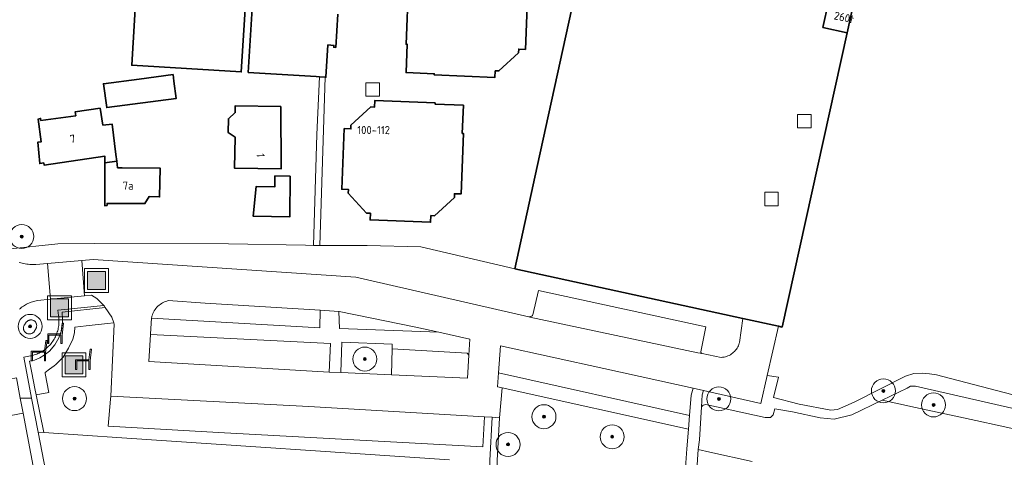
# Model space of a CAD drawing. Extents: x 154222 to 160093, y 456746 to 462495.
# Tile 72 of 254: x 157728 to 157892, y 460876 to 460949. Entities that reach past the tile are written whole.
import ezdxf
from ezdxf.enums import TextEntityAlignment as Align

# ---------------------------------------------------------------- set-up
doc = ezdxf.new("R2010")
doc.units = 0
doc.header["$LTSCALE"] = 0.75
doc.layers.get('0').update_dxf_attribs({"linetype": 'CONTINUOUS'})
for name, color, linetype, lineweight in [('B-XX-GR-BEPLANTING_CULTUUR_BODEMBEDEKKER-GV', 252, 'CONTINUOUS', 18), ('B-XX-GR-BEPLANTING_CULTUUR_BOSPLANTSOEN-GV', 252, 'CONTINUOUS', 18), ('B-XX-GR-BEPLANTING_CULTUUR_ROOS-GV', 252, 'CONTINUOUS', 18), ('B-XX-GR-BOOM-S', 252, 'CONTINUOUS', 25), ('B-XX-GR-HAAG-GV', 252, 'CONTINUOUS', 13), ('B-XX-IE-MEUBILAIR_WEGMEUBILAIR-S', 252, 'CONTINUOUS', 25), ('B-XX-OG-BEBOUWING-GV', 6, 'CONTINUOUS', 35), ('B-XX-OG-BEBOUWING-T18', 1, 'CONTINUOUS', 18), ('B-XX-OG-TERREIN_CULTUURSCHEIDING-GV', 252, 'CONTINUOUS', 18), ('B-XX-OG-TERREIN_ERF-GV', 252, 'CONTINUOUS', 18), ('B-XX-RI-GWA_RIOOLPUT-S', 252, 'CONTINUOUS', 25), ('B-XX-VH-VERHARDING_ASFALT-GV', 252, 'CONTINUOUS', 18), ('B-XX-VH-VERHARDING_BETONSTRAATSTEEN-GV', 252, 'CONTINUOUS', 18), ('B-XX-VH-VERHARDING_TEGEL-GV', 252, 'CONTINUOUS', 18)]:
    doc.layers.add(name, color=color, linetype=linetype, lineweight=lineweight)
doc.styles.add('NLCS-ISO-M-T18', font='NLCS-ISO.ttf', dxfattribs={"height": 1.8})

# ---------------------------------------------------------------- blocks, each defined once
blk = doc.blocks.new('SIE-WEG_AFVALBAK-SO')
at = {"linetype": 'ByBlock', "lineweight": 18}
h = blk.add_hatch(color=0, dxfattribs=at)
h.dxf.hatch_style = 1
h.paths.add_polyline_path([(-1.5, -1.5), (1.5, -1.5), (1.5, 1.5), (-1.5, 1.5)])
at = {"color": 0, "linetype": 'ByBlock', "lineweight": 18}
for points in [[(-2, -2), (2, -2), (2, 2), (-2, 2)], [(-1.5, -1.5), (1.5, -1.5), (1.5, 1.5), (-1.5, 1.5)]]:
    blk.add_lwpolyline(points, close=True, dxfattribs=at)
blk = doc.blocks.new('SRI-PUT_INSPECTIEPUT_RIOOLPUT-SO')
at = {"color": 0, "linetype": 'ByBlock', "lineweight": 18}
blk.add_lwpolyline([(-1.125, -1.125), (1.125, -1.125), (1.125, 1.125), (-1.125, 1.125)], close=True, dxfattribs=at)
blk = doc.blocks.new('SIE-WEG_ZITBANK-SO')
at = {"color": 0, "linetype": 'ByBlock', "lineweight": 18}
blk.add_lwpolyline([(-0.91, -1.63), (-0.91, -0.2), (1.09, -0.2), (1.09, -1.63), (1.29, -1.63), (1.29, -0.21), (1.54, 1.78), (1.33, 1.78), (1.11, 0), (-1.11, 0), (-1.11, -1.63)], close=True, dxfattribs=at)
blk = doc.blocks.new('SGR-BOOM_01-SO')
at = {"linetype": 'ByBlock', "lineweight": 18}
h = blk.add_hatch(color=0, dxfattribs=at)
h.dxf.hatch_style = 1
edge = h.paths.add_edge_path()
edge.add_arc((0, 0), 0.25, 0, 360)
at = {"color": 0, "linetype": 'ByBlock', "lineweight": 18}
for radius in [2, 0.25]:
    blk.add_circle((0, 0), radius, dxfattribs=at)

msp = doc.modelspace()

# ---------------------------------------------------------------- linework, layer by layer
at = {"layer": 'B-XX-GR-BEPLANTING_CULTUUR_BODEMBEDEKKER-GV'}
for points in [[(157778.619, 460939.092), (157777.697, 460939.149), (157777.22, 460929.532), (157776.668, 460911.017), (157777.768, 460910.996)], [(157741.782, 460900.889), (157741.688, 460900.989), (157734.024, 460900.249), (157734.134, 460899.355), (157734.162, 460899.17), (157734.186, 460898.954), (157734.203, 460898.737), (157734.212, 460898.52), (157734.213, 460898.302), (157734.205, 460898.085), (157734.19, 460897.868), (157734.167, 460897.651), (157734.136, 460897.436), (157734.097, 460897.222), (157734.05, 460897.01), (157733.996, 460896.799), (157733.933, 460896.591), (157733.863, 460896.385), (157733.786, 460896.181), (157733.701, 460895.981), (157733.609, 460895.784), (157733.509, 460895.59), (157733.403, 460895.4), (157733.29, 460895.215), (157733.17, 460895.033), (157733.043, 460894.856), (157732.91, 460894.684), (157732.771, 460894.517), (157732.625, 460894.355), (157732.474, 460894.199), (157732.317, 460894.048), (157732.155, 460893.903), (157731.987, 460893.765), (157731.815, 460893.632), (157731.637, 460893.506), (157731.456, 460893.386), (157731.27, 460893.274), (157731.08, 460893.168), (157730.886, 460893.069), (157730.688, 460892.977), (157730.488, 460892.893), (157730.284, 460892.816), (157730.078, 460892.747), (157729.869, 460892.685), (157729.659, 460892.631), (157729.446, 460892.585), (157728.335, 460892.385), (157729.653, 460885.526), (157730.741, 460879.866), (157730.786, 460879.863), (157731.657, 460879.804), (157730.411, 460886.085), (157730.197, 460887.162), (157729.679, 460889.771), (157729.29, 460891.731), (157730.122, 460891.899), (157731.041, 460892.268), (157731.765, 460892.731), (157732.616, 460893.36), (157733.509, 460894.416), (157734.186, 460895.608), (157734.638, 460896.828), (157734.769, 460897.804), (157734.787, 460897.937), (157734.813, 460898.133), (157734.779, 460898.938), (157734.751, 460899.609), (157734.719, 460899.901), (157741.929, 460900.672)]]:
    msp.add_lwpolyline(points, close=True, dxfattribs=at)
at = {"layer": 'B-XX-GR-BEPLANTING_CULTUUR_BOSPLANTSOEN-GV'}
for points in [[(157906.602, 460880.799), (157877.163, 460887.534), (157876.321, 460887.548), (157875.756, 460887.228), (157871.592, 460885.206), (157877.158, 460884.004), (157887.232, 460881.828), (157895.307, 460880.025)], [(157849.9, 460874.992), (157842.843, 460876.54), (157840.901, 460876.968), (157840.51, 460871.012)]]:
    msp.add_lwpolyline(points, dxfattribs=at)
at = {"layer": 'B-XX-GR-BEPLANTING_CULTUUR_ROOS-GV'}
for points in [[(157743.015, 460899.069), (157741.929, 460900.672), (157734.719, 460899.901), (157734.751, 460899.609), (157734.779, 460898.938), (157734.813, 460898.133), (157734.787, 460897.937), (157734.769, 460897.804), (157734.638, 460896.828), (157734.186, 460895.608), (157733.509, 460894.416), (157732.616, 460893.36), (157731.765, 460892.731), (157731.041, 460892.268), (157730.122, 460891.899), (157729.29, 460891.731), (157729.679, 460889.771), (157730.197, 460887.162), (157730.411, 460886.085), (157732.535, 460886.516), (157731.931, 460889.65), (157731.895, 460889.835), (157732.628, 460890.369), (157733.382, 460890.919), (157733.705, 460891.154), (157734.901, 460892.406), (157735.816, 460893.859), (157736.52, 460895.383), (157736.808, 460896.416), (157736.866, 460897.385), (157738.737, 460897.601), (157742.289, 460898.011), (157743.364, 460898.091)], [(157729.595, 460898.599), (157729.508, 460898.6), (157729.421, 460898.594), (157729.335, 460898.579), (157729.25, 460898.556), (157729.168, 460898.526), (157729.089, 460898.488), (157729.014, 460898.444), (157728.943, 460898.393), (157728.877, 460898.335), (157728.817, 460898.272), (157728.762, 460898.202), (157728.441, 460897.78), (157728.396, 460897.703), (157728.357, 460897.623), (157728.326, 460897.54), (157728.303, 460897.454), (157728.288, 460897.366), (157728.28, 460897.278), (157728.28, 460897.189), (157728.289, 460897.1), (157728.305, 460897.013), (157728.329, 460896.927), (157728.361, 460896.844), (157728.4, 460896.764), (157728.446, 460896.688), (157728.499, 460896.616), (157728.558, 460896.55), (157728.622, 460896.489), (157728.692, 460896.434), (157728.767, 460896.385), (157728.845, 460896.343), (157728.927, 460896.309), (157729.012, 460896.282), (157729.099, 460896.263), (157729.187, 460896.252), (157729.276, 460896.248), (157729.365, 460896.253), (157729.453, 460896.266), (157729.54, 460896.286), (157729.624, 460896.314), (157729.705, 460896.35), (157729.783, 460896.393), (157729.857, 460896.442), (157729.926, 460896.498), (157729.99, 460896.56), (157730.048, 460896.628), (157730.086, 460896.68), (157730.333, 460897.111), (157730.378, 460897.186), (157730.417, 460897.264), (157730.448, 460897.346), (157730.471, 460897.43), (157730.487, 460897.516), (157730.495, 460897.603), (157730.495, 460897.691), (157730.486, 460897.778), (157730.47, 460897.864), (157730.446, 460897.948), (157730.415, 460898.03), (157730.376, 460898.108), (157730.33, 460898.182), (157730.278, 460898.252), (157730.219, 460898.317), (157730.155, 460898.377), (157730.085, 460898.43), (157730.011, 460898.476), (157729.933, 460898.516), (157729.852, 460898.548), (157729.768, 460898.573), (157729.683, 460898.59)]]:
    msp.add_lwpolyline(points, close=True, dxfattribs=at)
at = {"layer": 'B-XX-GR-HAAG-GV'}
for points in [[(157778.619, 460939.092), (157777.697, 460939.149), (157777.22, 460929.532), (157776.668, 460911.017), (157777.768, 460910.996)], [(157741.782, 460900.889), (157741.688, 460900.989), (157734.024, 460900.249), (157734.134, 460899.355), (157734.162, 460899.17), (157734.186, 460898.954), (157734.203, 460898.737), (157734.212, 460898.52), (157734.213, 460898.302), (157734.205, 460898.085), (157734.19, 460897.868), (157734.167, 460897.651), (157734.136, 460897.436), (157734.097, 460897.222), (157734.05, 460897.01), (157733.996, 460896.799), (157733.933, 460896.591), (157733.863, 460896.385), (157733.786, 460896.181), (157733.701, 460895.981), (157733.609, 460895.784), (157733.509, 460895.59), (157733.403, 460895.4), (157733.29, 460895.215), (157733.17, 460895.033), (157733.043, 460894.856), (157732.91, 460894.684), (157732.771, 460894.517), (157732.625, 460894.355), (157732.474, 460894.199), (157732.317, 460894.048), (157732.155, 460893.903), (157731.987, 460893.765), (157731.815, 460893.632), (157731.637, 460893.506), (157731.456, 460893.386), (157731.27, 460893.274), (157731.08, 460893.168), (157730.886, 460893.069), (157730.688, 460892.977), (157730.488, 460892.893), (157730.284, 460892.816), (157730.078, 460892.747), (157729.869, 460892.685), (157729.659, 460892.631), (157729.446, 460892.585), (157728.335, 460892.385), (157729.653, 460885.526), (157730.741, 460879.866), (157730.786, 460879.863), (157731.657, 460879.804), (157730.411, 460886.085), (157730.197, 460887.162), (157729.679, 460889.771), (157729.29, 460891.731), (157730.122, 460891.899), (157731.041, 460892.268), (157731.765, 460892.731), (157732.616, 460893.36), (157733.509, 460894.416), (157734.186, 460895.608), (157734.638, 460896.828), (157734.769, 460897.804), (157734.787, 460897.937), (157734.813, 460898.133), (157734.779, 460898.938), (157734.751, 460899.609), (157734.719, 460899.901), (157741.929, 460900.672)]]:
    msp.add_lwpolyline(points, close=True, dxfattribs=at)
at = {"layer": 'B-XX-OG-BEBOUWING-GV'}
for points in [[(157871.785, 460965.988), (157825.414, 460976.26), (157821.686, 460959.221), (157814.021, 460924.183), (157810.293, 460907.141), (157848.342, 460898.839), (157854.291, 460897.541), (157854.892, 460897.41), (157865.716, 460946.488), (157861.703, 460947.378), (157862.635, 460951.606), (157866.609, 460950.536), (157868.297, 460950.159)], [(157766.17, 460964.387), (157747.837, 460965.545), (157746.348, 460941.085), (157764.63, 460939.966)], [(157807.72, 460958.94), (157797.64, 460959.35), (157797.59, 460958.25), (157796.96, 460958.28), (157793.67, 460955.24), (157793.64, 460954.61), (157792.54, 460954.66), (157792.13, 460944.58), (157792.33, 460944.57), (157792.13, 460939.86), (157796.84, 460939.67), (157796.83, 460939.47), (157806.96, 460939.04), (157807, 460940.14), (157807.63, 460940.12), (157810.92, 460943.15), (157810.94, 460943.78), (157812.04, 460943.73), (157812.43, 460953.84), (157811.33, 460953.88), (157811.36, 460954.51), (157808.31, 460957.81), (157807.68, 460957.84)], [(157866.609, 460950.536), (157862.635, 460951.606), (157861.703, 460947.378), (157865.716, 460946.488)], [(157753.4, 460938.396), (157753.256, 460939.507), (157747.578, 460938.771), (157741.64, 460937.986), (157742.17, 460934.023), (157753.769, 460935.548)], [(157741.51, 460931.063), (157741.078, 460933.899), (157736.909, 460933.285), (157737.006, 460932.657), (157731.206, 460931.844), (157731.152, 460932.208), (157730.749, 460932.105), (157731.232, 460928.293), (157730.668, 460928.231), (157731.007, 460924.672), (157731.671, 460924.788), (157731.727, 460924.417), (157741.867, 460925.9), (157741.866, 460924.798), (157743.86, 460925.066), (157743.72, 460926.171), (157743.079, 460931.25)], [(157771.255, 460934.171), (157763.612, 460934.29), (157763.623, 460933.189), (157762.472, 460932.154), (157762.467, 460929.878), (157763.611, 460929.089), (157763.511, 460923.889), (157771.267, 460923.793)], [(157797, 460934.78), (157786.91, 460935.19), (157786.87, 460934.09), (157786.24, 460934.12), (157782.94, 460931.08), (157782.92, 460930.45), (157781.82, 460930.5), (157781.41, 460920.4), (157782.5, 460920.36), (157782.48, 460919.73), (157785.55, 460916.4), (157786.18, 460916.38), (157786.13, 460915.28), (157796.23, 460914.89), (157796.27, 460915.99), (157796.9, 460915.97), (157800.19, 460919.01), (157800.21, 460919.64), (157801.31, 460919.6), (157801.7, 460929.7), (157801.5, 460929.71), (157801.69, 460934.39), (157797, 460934.58)], [(157743.998, 460923.968), (157743.86, 460925.066), (157741.866, 460924.798), (157741.865, 460922.927), (157741.862, 460917.638), (157742.232, 460917.682), (157742.234, 460918.029), (157748.541, 460918.005), (157749.282, 460919.188), (157751.007, 460919.109), (157751.11, 460923.883), (157744.743, 460923.959)], [(157772.807, 460922.584), (157770.257, 460922.615), (157770.235, 460920.806), (157767.115, 460920.844), (157766.624, 460915.888), (157772.723, 460915.784)]]:
    msp.add_lwpolyline(points, close=True, dxfattribs=at)
msp.add_lwpolyline([(157767.35, 460964.829), (157765.786, 460939.889), (157777.121, 460939.185), (157777.697, 460939.149), (157778.619, 460939.092), (157778.755, 460939.084), (157779.094, 460944.454), (157780.091, 460944.392), (157780.072, 460944.072), (157780.391, 460944.053), (157780.74, 460949.607)], dxfattribs=at)
at = {"layer": 'B-XX-OG-TERREIN_CULTUURSCHEIDING-GV'}
for points in [[(157758.61, 460901.407), (157752.422, 460901.81), (157752.185, 460901.744), (157751.954, 460901.662), (157751.729, 460901.565), (157751.51, 460901.454), (157751.299, 460901.329), (157751.097, 460901.191), (157750.904, 460901.04), (157750.721, 460900.876), (157750.55, 460900.701), (157750.39, 460900.515), (157750.243, 460900.319), (157750.109, 460900.114), (157749.988, 460899.901), (157749.882, 460899.68), (157749.79, 460899.453), (157749.713, 460899.22), (157749.688, 460899.13), (157749.67, 460898.869), (157777.757, 460897.254), (157777.8, 460900.2)], [(157789.814, 460894.527), (157781.395, 460894.869), (157781.253, 460889.818), (157789.696, 460889.445), (157789.787, 460893.759)]]:
    msp.add_lwpolyline(points, close=True, dxfattribs=at)
msp.add_lwpolyline([(157806.136, 460875.153), (157806.498, 460882.35), (157805.216, 460882.427), (157804.951, 460877.411), (157760.857, 460879.834), (157742.44, 460880.864), (157742.812, 460885.355), (157742.838, 460885.865), (157743.44, 460897.878), (157743.364, 460898.091), (157742.289, 460898.011), (157738.737, 460897.601), (157736.866, 460897.385), (157736.808, 460896.416), (157736.52, 460895.383), (157735.816, 460893.859), (157734.901, 460892.406), (157733.705, 460891.154), (157733.382, 460890.919), (157732.628, 460890.369), (157731.895, 460889.835), (157731.931, 460889.65), (157732.535, 460886.516), (157730.411, 460886.085), (157731.657, 460879.804), (157744.712, 460878.923), (157799.353, 460875.281)], dxfattribs=at)
at = {"layer": 'B-XX-OG-TERREIN_ERF-GV'}
for points in [[(157746.348, 460941.085), (157747.837, 460965.545), (157766.17, 460964.387), (157764.63, 460939.966)], [(157807.72, 460958.94), (157807.68, 460957.84), (157808.31, 460957.81), (157811.36, 460954.51), (157811.33, 460953.88), (157812.43, 460953.84), (157812.04, 460943.73), (157810.94, 460943.78), (157810.92, 460943.15), (157807.63, 460940.12), (157807, 460940.14), (157806.96, 460939.04), (157796.83, 460939.47), (157796.84, 460939.67), (157792.13, 460939.86), (157792.33, 460944.57), (157792.13, 460944.58), (157792.54, 460954.66), (157793.64, 460954.61), (157793.67, 460955.24), (157796.96, 460958.28), (157797.59, 460958.25), (157797.64, 460959.35)], [(157747.578, 460938.771), (157753.256, 460939.507), (157753.4, 460938.396), (157753.769, 460935.548), (157742.17, 460934.023), (157741.64, 460937.986)], [(157751.11, 460923.883), (157751.007, 460919.109), (157749.282, 460919.188), (157748.541, 460918.005), (157742.234, 460918.029), (157742.232, 460917.682), (157741.862, 460917.638), (157741.865, 460922.927), (157741.866, 460924.798), (157741.867, 460925.9), (157731.727, 460924.417), (157731.671, 460924.788), (157731.007, 460924.672), (157730.668, 460928.231), (157731.232, 460928.293), (157730.749, 460932.105), (157731.152, 460932.208), (157731.206, 460931.844), (157737.006, 460932.657), (157736.909, 460933.285), (157741.078, 460933.899), (157741.51, 460931.063), (157743.079, 460931.25), (157743.72, 460926.171), (157743.86, 460925.066), (157743.998, 460923.968), (157744.743, 460923.959)], [(157763.623, 460933.189), (157763.612, 460934.29), (157771.255, 460934.171), (157771.267, 460923.793), (157763.511, 460923.889), (157763.611, 460929.089), (157762.467, 460929.878), (157762.472, 460932.154)], [(157797, 460934.78), (157797, 460934.58), (157801.69, 460934.39), (157801.5, 460929.71), (157801.7, 460929.7), (157801.31, 460919.6), (157800.21, 460919.64), (157800.19, 460919.01), (157796.9, 460915.97), (157796.27, 460915.99), (157796.23, 460914.89), (157786.13, 460915.28), (157786.18, 460916.38), (157785.55, 460916.4), (157782.48, 460919.73), (157782.5, 460920.36), (157781.41, 460920.4), (157781.82, 460930.5), (157782.92, 460930.45), (157782.94, 460931.08), (157786.24, 460934.12), (157786.87, 460934.09), (157786.91, 460935.19)], [(157770.235, 460920.806), (157770.257, 460922.615), (157772.807, 460922.584), (157772.723, 460915.784), (157766.624, 460915.888), (157767.115, 460920.844)]]:
    msp.add_lwpolyline(points, close=True, dxfattribs=at)
for points in [[(157716.335, 460956.944), (157718.037, 460947.941), (157718.034, 460946.9), (157718.23, 460945.878), (157720.037, 460936.462), (157720.313, 460936.511), (157721.537, 460930.168), (157721.208, 460930.145), (157724.618, 460912.418), (157725.249, 460911.337), (157725.626, 460910.395), (157734.009, 460911.309), (157740.133, 460911.319), (157762.51, 460911.281), (157775.325, 460911.042), (157776.668, 460911.017), (157777.22, 460929.532), (157777.697, 460939.149), (157777.121, 460939.185), (157765.786, 460939.889), (157767.35, 460964.829)], [(157780.74, 460949.607), (157780.391, 460944.053), (157780.072, 460944.072), (157780.091, 460944.392), (157779.094, 460944.454), (157778.755, 460939.084), (157778.619, 460939.092), (157777.768, 460910.996), (157785.613, 460910.993), (157794.612, 460910.811), (157810.293, 460907.141), (157814.021, 460924.183), (157821.686, 460959.221)], [(157866.609, 460950.536), (157865.716, 460946.488), (157854.892, 460897.41), (157854.291, 460897.541), (157852.392, 460889.314), (157854.296, 460889.02), (157853.42, 460885.629), (157857.725, 460884.538), (157863.033, 460883.539), (157864.122, 460883.646), (157866.891, 460884.859), (157875.452, 460889.221), (157876.861, 460889.64), (157878.271, 460889.713), (157879.496, 460889.597), (157880.637, 460889.433), (157895.763, 460885.482)], [(157838.829, 460874.766), (157839.008, 460877.109), (157839.259, 460880.382), (157808.177, 460887.246), (157807.696, 460882.279), (157807.336, 460875.121)], [(157895.307, 460880.025), (157887.232, 460881.828), (157877.158, 460884.004), (157871.592, 460885.206), (157866.525, 460882.746), (157863.568, 460882.03), (157861.234, 460882.264), (157856.625, 460883.238), (157853.652, 460883.774), (157853.372, 460882.759), (157852.952, 460882.336), (157852.058, 460882.334), (157842.168, 460884.459), (157841.707, 460884.385), (157841.436, 460884.081), (157841.103, 460878.589), (157840.901, 460876.968), (157842.843, 460876.54), (157849.9, 460874.992)], [(157799.353, 460875.281), (157744.712, 460878.923), (157731.657, 460879.804), (157730.786, 460879.863), (157730.741, 460879.866), (157733.618, 460864.895)]]:
    msp.add_lwpolyline(points, dxfattribs=at)
at = {"layer": 'B-XX-VH-VERHARDING_ASFALT-GV'}
msp.add_lwpolyline([(157727.604, 460900.37), (157727.762, 460900.511), (157727.926, 460900.647), (157728.095, 460900.776), (157728.268, 460900.899), (157728.446, 460901.015), (157728.628, 460901.125), (157728.815, 460901.227), (157729.004, 460901.323), (157729.198, 460901.411), (157729.394, 460901.492), (157729.594, 460901.566), (157729.796, 460901.631), (157730.001, 460901.69), (157730.207, 460901.74), (157730.415, 460901.783), (157730.625, 460901.818), (157732.771, 460902.076), (157732.287, 460908.004), (157730.362, 460907.833), (157730.106, 460907.826), (157729.851, 460907.827), (157729.596, 460907.836), (157729.341, 460907.853), (157729.086, 460907.878), (157728.833, 460907.911), (157728.581, 460907.952), (157728.33, 460908), (157728.08, 460908.057), (157727.833, 460908.121), (157727.588, 460908.193)], dxfattribs=at)
for points in [[(157738.447, 460902.593), (157738.029, 460908.513), (157732.287, 460908.004), (157732.771, 460902.076)], [(157783.741, 460905.724), (157739.932, 460908.682), (157738.029, 460908.513), (157738.447, 460902.593), (157739.611, 460902.699), (157740.516, 460902.16), (157741.237, 460901.468), (157741.688, 460900.989), (157741.782, 460900.889), (157741.929, 460900.672), (157743.015, 460899.069), (157743.364, 460898.091), (157743.44, 460897.878), (157742.838, 460885.865), (157775.882, 460884.178), (157805.216, 460882.427), (157806.498, 460882.35), (157807.696, 460882.279), (157808.177, 460887.246), (157807.365, 460887.425), (157807.538, 460889.77), (157807.911, 460894.277), (157825.151, 460890.506), (157840.014, 460887.198), (157841.748, 460886.812), (157851.323, 460884.681), (157852.392, 460889.314), (157854.291, 460897.541), (157848.342, 460898.839), (157847.752, 460894.815), (157847.73, 460894.729), (157847.662, 460894.511), (157847.58, 460894.299), (157847.483, 460894.094), (157847.372, 460893.895), (157847.247, 460893.705), (157847.109, 460893.524), (157846.958, 460893.354), (157846.796, 460893.194), (157846.623, 460893.046), (157846.44, 460892.911), (157846.249, 460892.789), (157846.049, 460892.68), (157845.842, 460892.586), (157845.628, 460892.507), (157845.41, 460892.443), (157845.188, 460892.394), (157844.963, 460892.362), (157844.736, 460892.345), (157841.516, 460892.967), (157840.797, 460893.106), (157812.797, 460899.065), (157812.612, 460899.108)], [(157752.185, 460901.744), (157752.422, 460901.81), (157758.61, 460901.407), (157777.8, 460900.2), (157780.916, 460900.004), (157780.971, 460900), (157793.774, 460897.369), (157797.614, 460896.529), (157802.757, 460895.404), (157802.627, 460892.712), (157802.359, 460888.888), (157789.696, 460889.445), (157781.253, 460889.818), (157779.313, 460889.904), (157749.227, 460891.633), (157749.481, 460896.159), (157749.486, 460896.247), (157749.67, 460898.869), (157749.688, 460899.13), (157749.713, 460899.22), (157749.79, 460899.453), (157749.882, 460899.68), (157749.988, 460899.901), (157750.109, 460900.114), (157750.243, 460900.319), (157750.39, 460900.515), (157750.55, 460900.701), (157750.721, 460900.876), (157750.904, 460901.04), (157751.097, 460901.191), (157751.299, 460901.329), (157751.51, 460901.454), (157751.729, 460901.565), (157751.954, 460901.662)]]:
    msp.add_lwpolyline(points, close=True, dxfattribs=at)
at = {"layer": 'B-XX-VH-VERHARDING_BETONSTRAATSTEEN-GV'}
for points in [[(157727.1, 460888.912), (157727.734, 460885.561), (157729.653, 460885.526), (157728.335, 460892.385), (157729.446, 460892.585), (157729.659, 460892.631), (157729.869, 460892.685), (157730.078, 460892.747), (157730.284, 460892.816), (157730.488, 460892.893), (157730.688, 460892.977), (157730.886, 460893.069), (157731.08, 460893.168), (157731.27, 460893.274), (157731.456, 460893.386), (157731.637, 460893.506), (157731.815, 460893.632), (157731.987, 460893.765), (157732.155, 460893.903), (157732.317, 460894.048), (157732.474, 460894.199), (157732.625, 460894.355), (157732.771, 460894.517), (157732.91, 460894.684), (157733.043, 460894.856), (157733.17, 460895.033), (157733.29, 460895.215), (157733.403, 460895.4), (157733.509, 460895.59), (157733.609, 460895.784), (157733.701, 460895.981), (157733.786, 460896.181), (157733.863, 460896.385), (157733.933, 460896.591), (157733.996, 460896.799), (157734.05, 460897.01), (157734.097, 460897.222), (157734.136, 460897.436), (157734.167, 460897.651), (157734.19, 460897.868), (157734.205, 460898.085), (157734.213, 460898.302), (157734.212, 460898.52), (157734.203, 460898.737), (157734.186, 460898.954), (157734.162, 460899.17), (157734.134, 460899.355), (157734.024, 460900.249), (157741.688, 460900.989), (157741.237, 460901.468), (157740.516, 460902.16), (157739.611, 460902.699), (157738.447, 460902.593), (157732.771, 460902.076), (157730.625, 460901.818), (157730.415, 460901.783), (157730.207, 460901.74), (157730.001, 460901.69), (157729.796, 460901.631), (157729.594, 460901.566), (157729.394, 460901.492), (157729.198, 460901.411), (157729.004, 460901.323), (157728.815, 460901.227), (157728.628, 460901.125), (157728.446, 460901.015), (157728.268, 460900.899), (157728.095, 460900.776), (157727.926, 460900.647), (157727.762, 460900.511), (157727.604, 460900.37)], [(157725.23, 460863.535), (157730.872, 460834.999), (157732.279, 460827.68), (157733.118, 460823.736), (157734.694, 460816.395), (157740.968, 460817.867), (157740.949, 460817.953), (157739.727, 460823.792), (157732.794, 460858.763), (157730.225, 460872.395), (157728.211, 460883.039), (157721.702, 460881.804)]]:
    msp.add_lwpolyline(points, dxfattribs=at)
for points in [[(157842.144, 460897.423), (157814.234, 460903.511), (157813.299, 460899.439), (157813.233, 460899.353), (157813.155, 460899.277), (157813.067, 460899.213), (157812.971, 460899.164), (157812.869, 460899.128), (157812.762, 460899.109), (157812.655, 460899.105), (157812.612, 460899.108), (157812.797, 460899.065), (157840.797, 460893.106), (157841.516, 460892.967), (157841.459, 460893.001), (157841.414, 460893.043), (157841.375, 460893.095), (157841.345, 460893.154), (157841.324, 460893.217), (157841.314, 460893.281)], [(157780.971, 460900), (157780.916, 460900.004), (157781.04, 460897.161), (157797.614, 460896.529), (157793.774, 460897.369)], [(157729.421, 460898.594), (157729.508, 460898.6), (157729.595, 460898.599), (157729.683, 460898.59), (157729.768, 460898.573), (157729.852, 460898.548), (157729.933, 460898.516), (157730.011, 460898.476), (157730.085, 460898.43), (157730.155, 460898.377), (157730.219, 460898.317), (157730.278, 460898.252), (157730.33, 460898.182), (157730.376, 460898.108), (157730.415, 460898.03), (157730.446, 460897.948), (157730.47, 460897.864), (157730.486, 460897.778), (157730.495, 460897.691), (157730.495, 460897.603), (157730.487, 460897.516), (157730.471, 460897.43), (157730.448, 460897.346), (157730.417, 460897.264), (157730.378, 460897.186), (157730.333, 460897.111), (157730.086, 460896.68), (157730.048, 460896.628), (157729.99, 460896.56), (157729.926, 460896.498), (157729.857, 460896.442), (157729.783, 460896.393), (157729.705, 460896.35), (157729.624, 460896.314), (157729.54, 460896.286), (157729.453, 460896.266), (157729.365, 460896.253), (157729.276, 460896.248), (157729.187, 460896.252), (157729.099, 460896.263), (157729.012, 460896.282), (157728.927, 460896.309), (157728.845, 460896.343), (157728.767, 460896.385), (157728.692, 460896.434), (157728.622, 460896.489), (157728.558, 460896.55), (157728.499, 460896.616), (157728.446, 460896.688), (157728.4, 460896.764), (157728.361, 460896.844), (157728.329, 460896.927), (157728.305, 460897.013), (157728.289, 460897.1), (157728.28, 460897.189), (157728.28, 460897.278), (157728.288, 460897.366), (157728.303, 460897.454), (157728.326, 460897.54), (157728.357, 460897.623), (157728.396, 460897.703), (157728.441, 460897.78), (157728.762, 460898.202), (157728.817, 460898.272), (157728.877, 460898.335), (157728.943, 460898.393), (157729.014, 460898.444), (157729.089, 460898.488), (157729.168, 460898.526), (157729.25, 460898.556), (157729.335, 460898.579)], [(157779.543, 460894.674), (157749.481, 460896.159), (157749.227, 460891.633), (157779.313, 460889.904)], [(157802.346, 460893.026), (157789.787, 460893.759), (157789.696, 460889.445), (157802.359, 460888.888), (157802.627, 460892.712)], [(157825.151, 460890.506), (157807.911, 460894.277), (157807.538, 460889.77), (157839.432, 460882.634), (157839.693, 460886.037), (157840.014, 460887.198)], [(157727.734, 460885.561), (157727.1, 460888.912), (157726.056, 460888.71), (157722.006, 460887.927), (157720.606, 460887.656), (157721.17, 460884.649), (157721.604, 460882.338), (157721.651, 460882.114), (157721.689, 460881.888), (157721.702, 460881.804), (157728.211, 460883.039)], [(157729.653, 460885.526), (157727.734, 460885.561), (157728.211, 460883.039), (157730.225, 460872.395), (157732.794, 460858.763), (157739.727, 460823.792), (157740.949, 460817.953), (157740.968, 460817.867), (157742.275, 460811.946), (157742.953, 460808.878), (157753.042, 460762.084), (157754.92, 460762.435), (157751.638, 460777.612), (157746.49, 460801.485), (157739.347, 460835.546), (157733.618, 460864.895), (157730.741, 460879.866)], [(157775.882, 460884.178), (157742.838, 460885.865), (157742.812, 460885.355), (157742.44, 460880.864), (157760.857, 460879.834), (157804.951, 460877.411), (157805.216, 460882.427)]]:
    msp.add_lwpolyline(points, close=True, dxfattribs=at)
at = {"layer": 'B-XX-VH-VERHARDING_TEGEL-GV'}
for points in [[(157727.588, 460908.193), (157727.833, 460908.121), (157728.08, 460908.057), (157728.33, 460908), (157728.581, 460907.952), (157728.833, 460907.911), (157729.086, 460907.878), (157729.341, 460907.853), (157729.596, 460907.836), (157729.851, 460907.827), (157730.106, 460907.826), (157730.362, 460907.833), (157732.287, 460908.004), (157738.029, 460908.513), (157739.932, 460908.682), (157783.741, 460905.724), (157812.612, 460899.108), (157812.655, 460899.105), (157812.762, 460899.109), (157812.869, 460899.128), (157812.971, 460899.164), (157813.067, 460899.213), (157813.155, 460899.277), (157813.233, 460899.353), (157813.299, 460899.439), (157814.234, 460903.511), (157842.144, 460897.423), (157841.314, 460893.281), (157841.324, 460893.217), (157841.345, 460893.154), (157841.375, 460893.095), (157841.414, 460893.043), (157841.459, 460893.001), (157841.516, 460892.967), (157844.736, 460892.345), (157844.963, 460892.362), (157845.188, 460892.394), (157845.41, 460892.443), (157845.628, 460892.507), (157845.842, 460892.586), (157846.049, 460892.68), (157846.249, 460892.789), (157846.44, 460892.911), (157846.623, 460893.046), (157846.796, 460893.194), (157846.958, 460893.354), (157847.109, 460893.524), (157847.247, 460893.705), (157847.372, 460893.895), (157847.483, 460894.094), (157847.58, 460894.299), (157847.662, 460894.511), (157847.73, 460894.729), (157847.752, 460894.815), (157848.342, 460898.839), (157810.293, 460907.141), (157794.612, 460910.811), (157785.613, 460910.993), (157777.768, 460910.996), (157776.668, 460911.017), (157775.325, 460911.042), (157762.51, 460911.281), (157740.133, 460911.319), (157734.009, 460911.309), (157725.626, 460910.395)], [(157895.763, 460885.482), (157880.637, 460889.433), (157879.496, 460889.597), (157878.271, 460889.713), (157876.861, 460889.64), (157875.452, 460889.221), (157866.891, 460884.859), (157864.122, 460883.646), (157863.033, 460883.539), (157857.725, 460884.538), (157853.42, 460885.629), (157854.296, 460889.02), (157852.392, 460889.314), (157851.323, 460884.681), (157841.748, 460886.812), (157841.559, 460886.105), (157841.436, 460884.081), (157841.707, 460884.385), (157842.168, 460884.459), (157852.058, 460882.334), (157852.952, 460882.336), (157853.372, 460882.759), (157853.652, 460883.774), (157856.625, 460883.238), (157861.234, 460882.264), (157863.568, 460882.03), (157866.525, 460882.746), (157871.592, 460885.206), (157875.756, 460887.228), (157876.321, 460887.548), (157877.163, 460887.534), (157906.602, 460880.799)]]:
    msp.add_lwpolyline(points, dxfattribs=at)
for points in [[(157780.916, 460900.004), (157777.8, 460900.2), (157777.757, 460897.254), (157749.67, 460898.869), (157749.486, 460896.247), (157749.481, 460896.159), (157779.543, 460894.674), (157779.313, 460889.904), (157781.253, 460889.818), (157781.395, 460894.869), (157789.814, 460894.527), (157789.787, 460893.759), (157802.346, 460893.026), (157802.627, 460892.712), (157802.757, 460895.404), (157797.614, 460896.529), (157781.04, 460897.161)], [(157839.432, 460882.634), (157807.538, 460889.77), (157807.365, 460887.425), (157808.177, 460887.246), (157839.259, 460880.382)], [(157841.748, 460886.812), (157840.014, 460887.198), (157839.693, 460886.037), (157839.432, 460882.634), (157839.259, 460880.382), (157839.008, 460877.109), (157838.829, 460874.766), (157838.661, 460872.579), (157835.95, 460829.47), (157837.773, 460829.31), (157838.594, 460841.819), (157840.51, 460871.012), (157840.901, 460876.968), (157841.103, 460878.589), (157841.436, 460884.081), (157841.559, 460886.105)], [(157807.696, 460882.279), (157806.498, 460882.35), (157806.136, 460875.153), (157806.115, 460868.184), (157799.005, 460865.426), (157798.154, 460865.096), (157797.442, 460852.198), (157797.878, 460852.177), (157798.741, 460852.135), (157799.405, 460864.187), (157807.313, 460867.254), (157807.336, 460875.121)]]:
    msp.add_lwpolyline(points, close=True, dxfattribs=at)

# ---------------------------------------------------------------- block references
at = {"layer": 'B-XX-GR-BOOM-S'}
for p in [(157727.998, 460912.502), (157729.4, 460897.521), (157785.25, 460892.068), (157871.787, 460886.759), (157736.807, 460885.465), (157844.336, 460885.42), (157880.157, 460884.416), (157815.142, 460882.452), (157809.146, 460877.82), (157826.524, 460879.104)]:
    msp.add_blockref('SGR-BOOM_01-SO', p, dxfattribs=at)
at = {"layer": 'B-XX-IE-MEUBILAIR_WEGMEUBILAIR-S'}
for name, p in [('SIE-WEG_AFVALBAK-SO', (157740.452, 460905.18)), ('SIE-WEG_AFVALBAK-SO', (157734.318, 460900.604)), ('SIE-WEG_ZITBANK-SO', (157733.435, 460896.27)), ('SIE-WEG_ZITBANK-SO', (157730.687, 460893.397)), ('SIE-WEG_AFVALBAK-SO', (157736.718, 460891.084)), ('SIE-WEG_ZITBANK-SO', (157738.099, 460891.953))]:
    msp.add_blockref(name, p, dxfattribs=at)
at = {"layer": 'B-XX-RI-GWA_RIOOLPUT-S'}
for p in [(157786.566, 460937.024), (157858.589, 460931.736), (157853.117, 460918.761)]:
    msp.add_blockref('SRI-PUT_INSPECTIEPUT_RIOOLPUT-SO', p, dxfattribs=at)

# ---------------------------------------------------------------- texts
at = {"layer": 'B-XX-OG-BEBOUWING-T18', "style": 'NLCS-ISO-M-T18'}
for s, rotation, p in [('260t', 347.5, (157865.217, 460949.05)), ('100-112', 359.7, (157786.717, 460930.267)), ('7', 9.5, (157736.483, 460928.807)), ('1', 270.5, (157767.879, 460926.05)), ('7a', 0.4, (157745.74, 460920.992))]:
    msp.add_text(s, height=1.35, rotation=rotation, dxfattribs=at).set_placement(p, align=Align.MIDDLE_CENTER)

doc.saveas('drawing.dxf')
